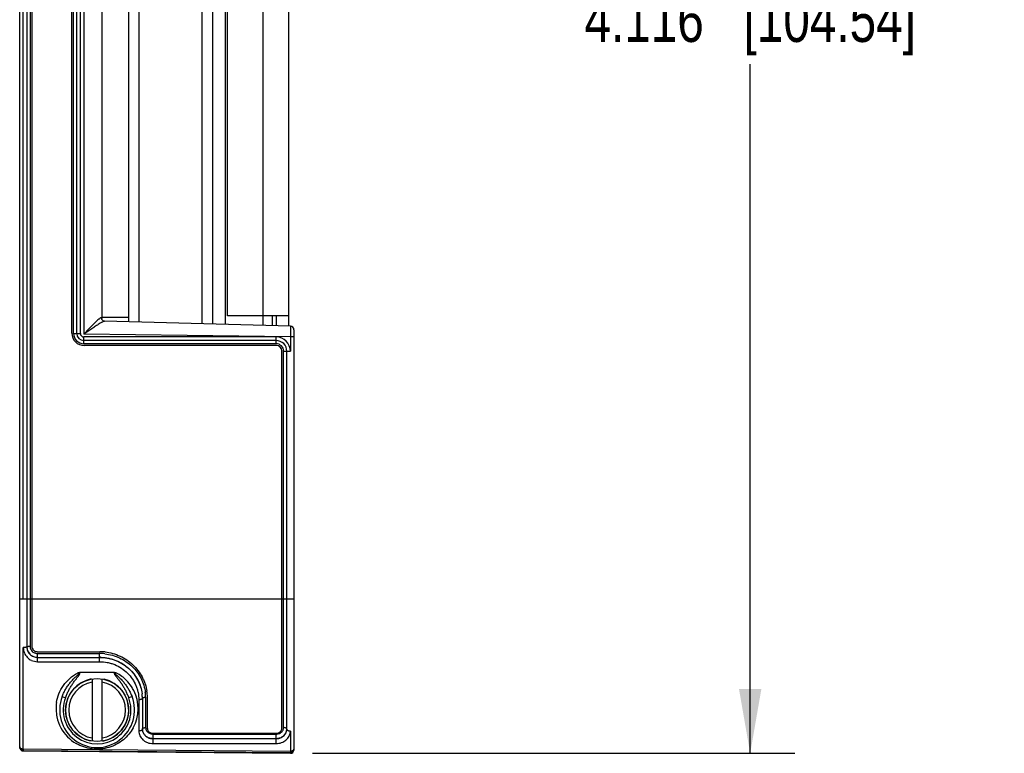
# Model space of a CAD drawing. Header units: inches. Extents: x 0 to 22, y 0 to 17.
# Tile 5 of 12: x 12.8 to 15.6, y 4 to 6.1. Entities that reach past the tile are written whole.
import ezdxf

# ---------------------------------------------------------------- set-up
doc = ezdxf.new("R2010")
doc.units = ezdxf.units.IN
doc.header["$LTSCALE"] = 1.21
doc.header["$MEASUREMENT"] = 0
doc.layers.get('0').update_dxf_attribs({"linetype": 'CONTINUOUS'})
doc.layers.add('DIMENSIONS', color=7, linetype='CONTINUOUS')
doc.styles.get("Standard").update_dxf_attribs({"font": 'txt', "width": 0.8})
doc.dimstyles.new('DIMSTYLE_1', dxfattribs={"dimtxt": 0.125, "dimasz": 0.18, "dimexe": 0.18, "dimexo": 0.0625, "dimgap": 0.09, "dimtad": 0, "dimtih": 1, "dimtoh": 1, "dimdec": 3, "dimzin": 4, "dimdsep": 46, "dimtxsty": 'STANDARD', "dimblk": '_FILLED', "dimblk1": '_FILLED', "dimblk2": '_FILLED', "dimcen": 0.09, "dimadec": 0, "dimazin": 0, "dimtp": 0.01, "dimtm": 0.01, "dimtfac": 1, "dimtdec": 3, "dimtofl": 0, "dimtmove": 0, "dimatfit": 3, "dimldrblk": '_FILLED', "dimfxl": 1, "dimtolj": 1, "dimtzin": 4, "dimarcsym": 0})

# ---------------------------------------------------------------- blocks, each defined once
blk = doc.blocks.new('_FILLED')
at = {"color": 0, "linetype": 'BYBLOCK'}
blk.add_solid([(0, 0), (-1, 0.174), (-1, -0.174)], dxfattribs=at)
blk = doc.blocks.new('*D2')
at = {"layer": 'DIMENSIONS', "color": 2, "linetype": 'CONTINUOUS'}
for p, q in [((13.6327, 8.1474), (14.9844, 8.1474)), ((14.8594, 8.1474), (14.8594, 6.2146)), ((14.8594, 4.0317), (14.8594, 5.9646)), ((13.6327, 4.0317), (14.9844, 4.0317))]:
    blk.add_line(p, q, dxfattribs=at)
at = {"layer": 'DIMENSIONS', "color": 2, "linetype": 'CONTINUOUS', "xscale": 0.18, "yscale": 0.18, "zscale": 0.18}
for p, rotation in [((14.8594, 8.1474), 90), ((14.8594, 4.0317), 270)]:
    blk.add_blockref('_FILLED', p, dxfattribs=dict(at, rotation=rotation))
at = {"layer": 'DIMENSIONS', "color": 2, "linetype": 'CONTINUOUS', "insert": (14.8594, 6.1521), "char_height": 0.125, "width": 1.425, "attachment_point": 2, "line_spacing_factor": 0.9}
blk.add_mtext('4.116{\\Ftxt.shx;\\W1.000000;\\H0.125000; }[104.54]', dxfattribs=at)

msp = doc.modelspace()

# ---------------------------------------------------------------- linework, layer by layer
at = {"color": 7, "linetype": 'CONTINUOUS'}
for p, q in [((12.8113, 4.0483), (12.8113, 8.1309)), ((12.8313, 8.0795), (12.8313, 4.3305)), ((12.8453, 8.0784), (12.8453, 4.3317)), ((12.9573, 5.2106), (12.9573, 6.9701)), ((12.9713, 5.2096), (12.9713, 6.9696)), ((13.1173, 5.2417), (13.1173, 6.9375)), ((13.3523, 6.9436), (13.3523, 5.2355)), ((13.3873, 6.9445), (13.3873, 5.2346)), ((13.5663, 5.2298), (13.5663, 6.9493)), ((13.0413, 6.9277), (13.0413, 5.2515)), ((13.3943, 5.2592), (13.3943, 6.9172)), ((13.5663, 5.2592), (13.3943, 5.2592)), ((13.5203, 5.2311), (13.5203, 5.2592)), ((13.5303, 5.2592), (13.5303, 5.2309)), ((13.5705, 5.2298), (13.0495, 5.2435)), ((13.5803, 5.2198), (13.5803, 4.0417)), ((13.5303, 5.1896), (12.9913, 5.1896)), ((13.5313, 5.1756), (12.9923, 5.1756)), ((13.5463, 4.1015), (13.5463, 5.1606)), ((13.5603, 4.0991), (13.5603, 5.1596)), ((12.8603, 4.3168), (13.0363, 4.3168)), ((13.0271, 4.2582), (12.9793, 4.2583)), ((13.0145, 4.2402), (13.0145, 4.0659)), ((13.0421, 4.0659), (13.0421, 4.2402)), ((13.1553, 4.1856), (13.1553, 4.0991)), ((13.1693, 4.1015), (13.1693, 4.1891)), ((13.1843, 4.0882), (13.5313, 4.0882)), ((12.8113, 4.0483), (12.8113, 4.0479)), ((12.8212, 4.0397), (13.5702, 4.0337)), ((12.8212, 4.0383), (13.5702, 4.0317)), ((13.5803, 4.0417), (13.5803, 4.0414))]:
    msp.add_line(p, q, dxfattribs=at)
at = {"color": 9, "linetype": 'CONTINUOUS'}
for p, q in [((12.8403, 8.0747), (12.8403, 4.3321)), ((12.8213, 4.4651), (12.8213, 7.7141)), ((12.9623, 5.2096), (12.9623, 6.9696)), ((12.9813, 5.2096), (12.9813, 6.9696)), ((12.9913, 6.9715), (12.9913, 5.2076)), ((13.1465, 5.2409), (13.1465, 6.9382)), ((13.3215, 6.9428), (13.3215, 5.2364)), ((13.4943, 5.2318), (13.4943, 6.9473)), ((13.1173, 5.2546), (13.0413, 5.2546)), ((13.0413, 5.2515), (13.0413, 5.252)), ((13.5705, 5.2298), (13.5703, 5.2001)), ((12.9623, 5.2096), (12.9813, 5.2096)), ((13.5703, 5.2001), (12.9913, 5.2076)), ((13.5303, 5.1996), (12.9913, 5.1996)), ((12.9913, 5.1806), (12.9913, 5.1996)), ((13.5303, 5.1806), (13.5303, 5.1996)), ((13.5803, 5.2001), (13.5703, 5.2001)), ((13.5703, 5.2001), (13.5703, 5.1596)), ((13.5303, 5.1806), (12.9913, 5.1806)), ((13.5513, 5.1596), (13.5703, 5.1596)), ((13.5513, 4.1039), (13.5513, 5.1596)), ((12.8113, 4.4651), (13.5803, 4.4651)), ((12.8213, 4.0443), (12.8213, 4.3285)), ((12.8613, 4.3117), (13.0353, 4.3117)), ((12.8613, 4.2888), (12.8613, 4.3117)), ((13.0353, 4.2888), (13.0353, 4.3117)), ((12.8613, 4.3009), (13.0353, 4.3009)), ((12.8613, 4.2888), (13.0353, 4.2888)), ((12.9302, 4.1907), (12.9396, 4.1871)), ((13.1263, 4.1907), (13.117, 4.1871)), ((13.1453, 4.182), (13.1453, 4.0943)), ((13.1553, 4.1856), (13.1553, 4.1855)), ((13.1643, 4.1891), (13.1643, 4.1039)), ((13.1553, 4.0991), (13.1553, 4.0989)), ((13.1853, 4.0857), (13.5303, 4.0857)), ((13.1853, 4.0592), (13.1853, 4.0857)), ((13.5303, 4.0592), (13.5303, 4.0857)), ((13.5603, 4.0991), (13.5603, 4.0989)), ((13.5703, 4.0943), (13.5703, 4.0382)), ((13.1853, 4.0735), (13.5303, 4.0735)), ((13.1853, 4.073), (13.5303, 4.073)), ((13.1853, 4.0592), (13.5303, 4.0592)), ((12.8113, 4.0497), (12.8113, 4.0495)), ((12.8113, 4.0495), (12.8117, 4.0481)), ((12.8213, 4.0443), (12.8212, 4.0397)), ((12.8212, 4.0383), (12.8212, 4.0397)), ((12.8213, 4.0443), (13.5703, 4.0382)), ((13.5703, 4.0382), (13.5702, 4.0337)), ((13.5702, 4.0337), (13.5702, 4.0317)), ((13.5787, 4.0407), (13.5799, 4.0421))]:
    msp.add_line(p, q, dxfattribs=at)
at = {"color": 7, "linetype": 'CONTINUOUS'}
msp.add_lwpolyline([(13.0495, 5.2435), (13.0454, 5.2447), (13.0419, 5.2487), (13.0413, 5.2515)], dxfattribs=at)
msp.add_circle((13.0283, 4.1531), 0.0882, dxfattribs=at)
for centre, radius, start, end in [((13.5703, 5.2198), 0.01, 0, 88.5001), ((12.9923, 5.2106), 0.035, 180, 270), ((12.9913, 5.2096), 0.02, 180, 270), ((13.5303, 5.1596), 0.03, 0, 90), ((13.5313, 5.1606), 0.015, 0, 90), ((12.8603, 4.3305), 0.029, 180.0194, 211.5251), ((12.8608, 4.3308), 0.0296, 211.5701, 236.4537), ((12.8599, 4.3317), 0.0146, 180.0627, 191.0216), ((12.8605, 4.3319), 0.0152, 191.0197, 212.6481), ((12.8602, 4.3316), 0.0148, 212.6394, 219.8467), ((12.8603, 4.3316), 0.0148, 259.2451, 269.9398), ((13.0363, 4.1842), 0.1325, 87.9218, 89.9987), ((13.0362, 4.183), 0.1338, 83.7747, 87.9187), ((12.8612, 4.3315), 0.0304, 236.4742, 270.0485), ((13.0353, 4.1785), 0.1225, 87.8381, 89.9996), ((13.0283, 4.1531), 0.0886, 100.5195, 257.1429), ((13.0283, 4.1531), 0.0886, 280.5195, 77.1429), ((13.0481, 4.1858), 0.1071, 0.0145, 6.9575), ((13.0472, 4.1856), 0.1081, 0.0108, 6.9384), ((13.0482, 4.1875), 0.1211, 0.8453, 8.7861), ((13.0283, 4.1531), 0.105, 158.9992, 21.0008), ((13.0517, 4.1876), 0.1176, 0.0003, 0.8012), ((13.1825, 4.102), 0.0133, 208.0228, 223.1191), ((13.1843, 4.1047), 0.0165, 260.4042, 269.9581), ((13.5313, 4.1047), 0.0165, 270.0419, 279.5958), ((13.5348, 4.1015), 0.0115, 355.899, 359.9925), ((12.8213, 4.0483), 0.01, 182.0376, 269.5), ((12.8212, 4.0496), 0.00995, 209.8367, 239.6377), ((13.5703, 4.0417), 0.01, 269.5, 357.9396), ((13.5703, 4.0435), 0.00982, 269.5856, 276.6481)]:
    msp.add_arc(centre, radius, start, end, dxfattribs=at)
at = {"color": 9, "linetype": 'CONTINUOUS'}
for centre, radius, start, end in [((12.9913, 5.2096), 0.029, 180, 270), ((12.9913, 5.2096), 0.01, 180, 270), ((13.5303, 5.1596), 0.04, 0, 90), ((13.5303, 5.1596), 0.021, 0, 90), ((12.8609, 4.3285), 0.0396, 179.977, 202.7705), ((12.8602, 4.3321), 0.0199, 180.0063, 210.4989), ((12.8612, 4.3332), 0.0215, 240.669, 270.0011), ((13.0353, 4.1784), 0.1333, 83.7152, 89.999), ((12.8613, 4.3292), 0.0404, 245.1588, 270.0159), ((13.0289, 4.1556), 0.1149, 44.5408, 61.9521), ((13.0283, 4.1531), 0.0796, 99.9649, 260.0351), ((13.0283, 4.1531), 0.0796, 279.9649, 80.0351), ((13.0297, 4.1564), 0.1137, 33.5504, 44.528), ((13.0302, 4.1567), 0.1131, 26.9028, 33.5517), ((13.031, 4.157), 0.1123, 331.5867, 26.9155), ((13.0509, 4.1891), 0.1134, 1.5371, 6.8084), ((13.0254, 4.157), 0.1121, 171.1044, 191.9477), ((13.0283, 4.1531), 0.095, 158.9993, 21.0007), ((13.0523, 4.1891), 0.112, 0.0062, 1.5341), ((13.0259, 4.1572), 0.1126, 191.9535, 208.3858), ((13.0272, 4.158), 0.1142, 208.4335, 239.9207), ((13.1819, 4.1047), 0.0179, 213.5926, 220.6679), ((13.1853, 4.1103), 0.0245, 267.1571, 269.9974), ((13.5307, 4.1086), 0.0228, 290.3869, 293.4104), ((13.5354, 4.1039), 0.0158, 356.2379, 359.9991), ((13.5374, 4.0996), 0.0229, 356.4407, 0.0005), ((13.5368, 4.0991), 0.0235, 356.4957, 0.0013), ((13.5386, 4.0943), 0.0317, 356.8371, 0.0007)]:
    msp.add_arc(centre, radius, start, end, dxfattribs=at)
for points, knots in [([(13.0329, 5.2492), (13.0314, 5.248), (13.0283, 5.2453), (13.0236, 5.2408), (13.0185, 5.2358), (13.0114, 5.2286), (13.0023, 5.2192), (12.995, 5.2115), (12.9913, 5.2076)], [0, 0, 0, 0, 0.098461, 0.210434, 0.331663, 0.459246, 0.72599, 1, 1, 1, 1]), ([(13.0413, 5.252), (13.0412, 5.2521), (13.0412, 5.2524), (13.0411, 5.2528), (13.0408, 5.2531), (13.0405, 5.2534), (13.0399, 5.2535), (13.0393, 5.2534), (13.0386, 5.2532), (13.0375, 5.2526), (13.0361, 5.2517), (13.0346, 5.2506), (13.0335, 5.2497), (13.0329, 5.2492)], [0, 0, 0, 0, 0.046725, 0.086469, 0.120976, 0.153077, 0.223347, 0.267396, 0.318936, 0.445706, 0.60343, 0.789374, 1, 1, 1, 1]), ([(13.0342, 5.2362), (13.0308, 5.2341), (13.0238, 5.2297), (13.0133, 5.2227), (13.0024, 5.2153), (12.995, 5.2102), (12.9913, 5.2076)], [0, 0, 0, 0, 0.230167, 0.478941, 0.737379, 1, 1, 1, 1]), ([(13.0459, 5.2426), (13.0451, 5.2422), (13.0433, 5.2414), (13.0393, 5.2393), (13.0363, 5.2375), (13.0342, 5.2362)], [0, 0, 0, 0, 0.20578, 0.445408, 1, 1, 1, 1]), ([(13.0495, 5.2435), (13.0493, 5.2435), (13.0487, 5.2434), (13.0475, 5.2432), (13.0466, 5.2428), (13.0459, 5.2426)], [0, 0, 0, 0, 0.192695, 0.424043, 1, 1, 1, 1]), ([(12.8313, 4.3303), (12.8313, 4.3302), (12.8312, 4.3301), (12.8311, 4.3299), (12.8308, 4.3298), (12.8305, 4.3296), (12.8301, 4.3294), (12.8294, 4.3292), (12.8283, 4.329), (12.8268, 4.3288), (12.8251, 4.3286), (12.8232, 4.3286), (12.8219, 4.3285), (12.8213, 4.3285)], [0, 0, 0, 0, 0.017176, 0.038621, 0.06661, 0.102007, 0.145027, 0.195559, 0.317803, 0.464966, 0.631876, 0.812449, 1, 1, 1, 1]), ([(12.8244, 4.3132), (12.8253, 4.3109), (12.8276, 4.3066), (12.8322, 4.3009), (12.8378, 4.2961), (12.8421, 4.2936), (12.8443, 4.2926)], [0, 0, 0, 0, 0.248904, 0.498396, 0.748728, 1, 1, 1, 1]), ([(12.8313, 4.3305), (12.8313, 4.3306), (12.8314, 4.3308), (12.8317, 4.331), (12.832, 4.3311), (12.8324, 4.3313), (12.833, 4.3314), (12.834, 4.3316), (12.8353, 4.3318), (12.8369, 4.332), (12.8385, 4.3321), (12.8397, 4.3321), (12.8403, 4.3321)], [0, 0, 0, 0, 0.037774, 0.065785, 0.101212, 0.144268, 0.194844, 0.317195, 0.464489, 0.631548, 0.812282, 1, 1, 1, 1]), ([(12.8313, 4.3303), (12.8313, 4.3284), (12.8317, 4.3245), (12.8334, 4.3189), (12.8362, 4.3138), (12.8399, 4.3093), (12.8445, 4.3056), (12.8497, 4.3029), (12.8554, 4.3012), (12.8593, 4.3009), (12.8613, 4.3009)], [0, 0, 0, 0, 0.124371, 0.248608, 0.372909, 0.497478, 0.622473, 0.747954, 0.873855, 1, 1, 1, 1]), ([(12.843, 4.3219), (12.844, 4.3204), (12.8462, 4.3175), (12.8491, 4.3153), (12.8507, 4.3144)], [0, 0, 0, 0, 0.498863, 1, 1, 1, 1]), ([(13.0499, 4.3109), (13.057, 4.3101), (13.0712, 4.3074), (13.0915, 4.2999), (13.1102, 4.2893), (13.1268, 4.2758), (13.1409, 4.2599), (13.152, 4.242), (13.1598, 4.2228), (13.1627, 4.2093), (13.1635, 4.2025)], [0, 0, 0, 0, 0.127604, 0.254945, 0.381821, 0.507983, 0.633143, 0.757002, 0.879321, 1, 1, 1, 1]), ([(13.0353, 4.2888), (13.0425, 4.2888), (13.0534, 4.2878), (13.0675, 4.2843), (13.0812, 4.2794), (13.0971, 4.2709), (13.1139, 4.2573), (13.1276, 4.2409), (13.136, 4.2254), (13.1408, 4.2124), (13.1442, 4.1991), (13.1453, 4.1888), (13.1453, 4.182)], [0, 0, 0, 0, 0.12807, 0.192097, 0.25602, 0.383246, 0.509561, 0.634609, 0.758079, 0.819235, 0.879951, 1, 1, 1, 1]), ([(12.9146, 4.1744), (12.9159, 4.1828), (12.9206, 4.1995), (12.9331, 4.2226), (12.951, 4.2425), (12.9657, 4.2527), (12.9736, 4.2569)], [0, 0, 0, 0, 0.243371, 0.491544, 0.744087, 1, 1, 1, 1]), ([(12.9302, 4.1907), (12.9316, 4.1941), (12.9344, 4.2009), (12.9386, 4.2091), (12.9424, 4.2154), (12.9454, 4.22), (12.9486, 4.2246), (12.952, 4.2289), (12.9555, 4.2332), (12.9593, 4.2373), (12.9632, 4.2413), (12.9665, 4.2444), (12.9693, 4.2469), (12.9714, 4.2488), (12.9734, 4.2506), (12.9752, 4.2521), (12.9765, 4.2534), (12.9774, 4.2542), (12.978, 4.2549), (12.9783, 4.2554), (12.9786, 4.2558), (12.9788, 4.2562), (12.9789, 4.2566), (12.9788, 4.2569), (12.9787, 4.2571), (12.9784, 4.2573), (12.9781, 4.2574), (12.9777, 4.2575), (12.9771, 4.2575), (12.9764, 4.2574), (12.9757, 4.2573), (12.9748, 4.2572), (12.9741, 4.257), (12.9736, 4.2569)], [0, 0, 0, 0, 0.124152, 0.248567, 0.310889, 0.373277, 0.43573, 0.498245, 0.560818, 0.623446, 0.686125, 0.748852, 0.780233, 0.811625, 0.843026, 0.874436, 0.890145, 0.905856, 0.913712, 0.921569, 0.925499, 0.929427, 0.937163, 0.939126, 0.941089, 0.945007, 0.948932, 0.952861, 0.960717, 0.968575, 0.976432, 0.984289, 1, 1, 1, 1]), ([(12.9396, 4.1871), (12.9408, 4.1904), (12.9434, 4.1968), (12.9477, 4.2062), (12.9525, 4.2154), (12.9579, 4.2243), (12.9628, 4.2314), (12.9669, 4.2369), (12.9696, 4.2403), (12.9718, 4.243), (12.9734, 4.245), (12.975, 4.2471), (12.9763, 4.2488), (12.9773, 4.2502), (12.9781, 4.2512), (12.9788, 4.2523), (12.9793, 4.2533), (12.9796, 4.2541), (12.9799, 4.2547), (12.9801, 4.2553), (12.9802, 4.2559), (12.9802, 4.2565), (12.9801, 4.2569), (12.98, 4.2572), (12.9798, 4.2575), (12.9797, 4.2578), (12.9795, 4.258), (12.9793, 4.2582), (12.9793, 4.2583)], [0, 0, 0, 0, 0.125008, 0.250012, 0.375012, 0.500008, 0.625004, 0.687508, 0.750013, 0.781266, 0.812518, 0.843771, 0.875023, 0.890649, 0.906275, 0.921901, 0.937524, 0.945337, 0.953149, 0.96096, 0.96877, 0.976564, 0.980468, 0.984374, 0.98828, 0.992187, 0.996093, 1, 1, 1, 1]), ([(13.0773, 4.2583), (13.0772, 4.2582), (13.0771, 4.258), (13.0769, 4.2578), (13.0767, 4.2575), (13.0766, 4.2572), (13.0764, 4.2569), (13.0764, 4.2565), (13.0764, 4.2559), (13.0765, 4.2553), (13.0767, 4.2547), (13.0769, 4.2541), (13.0773, 4.2533), (13.0778, 4.2523), (13.0785, 4.2512), (13.0792, 4.2502), (13.0802, 4.2488), (13.0816, 4.2471), (13.0832, 4.245), (13.0848, 4.243), (13.0869, 4.2403), (13.0896, 4.2369), (13.0938, 4.2314), (13.0987, 4.2243), (13.104, 4.2154), (13.1088, 4.2062), (13.1131, 4.1968), (13.1157, 4.1904), (13.117, 4.1871)], [0, 0, 0, 0, 0.003906, 0.007814, 0.011719, 0.015626, 0.019532, 0.023436, 0.03123, 0.03904, 0.046851, 0.054663, 0.062476, 0.0781, 0.093725, 0.109351, 0.124977, 0.156229, 0.187482, 0.218735, 0.249987, 0.312492, 0.374997, 0.499992, 0.624988, 0.749988, 0.874992, 1, 1, 1, 1]), ([(13.0829, 4.2569), (13.0827, 4.257), (13.0822, 4.2571), (13.0816, 4.2572), (13.0809, 4.2573), (13.0802, 4.2574), (13.0795, 4.2575), (13.0789, 4.2575), (13.0784, 4.2574), (13.0781, 4.2573), (13.0779, 4.2571), (13.0777, 4.2569), (13.0776, 4.2566), (13.0777, 4.2562), (13.078, 4.2558), (13.0782, 4.2554), (13.0786, 4.2549), (13.0792, 4.2542), (13.08, 4.2534), (13.0814, 4.2521), (13.0831, 4.2506), (13.0852, 4.2488), (13.0873, 4.2469), (13.09, 4.2444), (13.0934, 4.2413), (13.0973, 4.2373), (13.101, 4.2332), (13.1046, 4.2289), (13.108, 4.2246), (13.1112, 4.22), (13.1142, 4.2154), (13.1179, 4.2091), (13.1221, 4.2009), (13.125, 4.1941), (13.1263, 4.1907)], [0, 0, 0, 0, 0.007856, 0.015713, 0.02357, 0.031427, 0.039284, 0.047139, 0.051068, 0.054994, 0.058912, 0.060875, 0.062838, 0.070572, 0.074501, 0.07843, 0.086287, 0.094143, 0.109854, 0.125563, 0.156973, 0.188374, 0.219766, 0.251147, 0.313874, 0.376553, 0.439181, 0.501755, 0.564269, 0.626722, 0.689111, 0.751432, 0.875848, 1, 1, 1, 1]), ([(13.1553, 4.1855), (13.1552, 4.1853), (13.155, 4.1847), (13.1544, 4.1841), (13.1534, 4.1835), (13.1522, 4.183), (13.1507, 4.1826), (13.149, 4.1822), (13.1472, 4.1821), (13.1459, 4.182), (13.1453, 4.182)], [0, 0, 0, 0, 0.065928, 0.146496, 0.247099, 0.368372, 0.508311, 0.663355, 0.828964, 1, 1, 1, 1]), ([(13.1553, 4.1859), (13.1553, 4.1861), (13.1554, 4.1866), (13.156, 4.1872), (13.1568, 4.1877), (13.158, 4.1882), (13.1593, 4.1886), (13.1609, 4.1889), (13.1625, 4.1891), (13.1637, 4.1891), (13.1643, 4.1891)], [0, 0, 0, 0, 0.065205, 0.143979, 0.243053, 0.363604, 0.50374, 0.659801, 0.827029, 1, 1, 1, 1]), ([(13.1297, 4.1036), (13.1263, 4.0972), (13.118, 4.0849), (13.1022, 4.0691), (13.0832, 4.0564), (13.0615, 4.0475), (13.0381, 4.0431), (13.0142, 4.0435), (12.991, 4.0488), (12.9767, 4.0553), (12.97, 4.0592)], [0, 0, 0, 0, 0.118347, 0.238554, 0.361546, 0.487704, 0.616427, 0.74603, 0.874394, 1, 1, 1, 1]), ([(13.1553, 4.0989), (13.1552, 4.0986), (13.1551, 4.0979), (13.1544, 4.097), (13.1534, 4.0962), (13.1522, 4.0956), (13.1507, 4.095), (13.1484, 4.0944), (13.1465, 4.0943), (13.1453, 4.0943)], [0, 0, 0, 0, 0.079819, 0.169744, 0.274577, 0.395649, 0.531879, 0.680617, 1, 1, 1, 1]), ([(13.1453, 4.0943), (13.1453, 4.092), (13.1458, 4.0873), (13.1481, 4.0807), (13.1518, 4.0745), (13.1568, 4.0692), (13.1629, 4.0648), (13.1699, 4.0616), (13.1774, 4.0596), (13.1826, 4.0592), (13.1853, 4.0592)], [0, 0, 0, 0, 0.1174, 0.235478, 0.3555, 0.478434, 0.604751, 0.734328, 0.866462, 1, 1, 1, 1]), ([(13.1553, 4.0996), (13.1553, 4.0998), (13.1554, 4.1005), (13.156, 4.1013), (13.1568, 4.102), (13.1579, 4.1027), (13.1593, 4.1032), (13.1614, 4.1037), (13.1631, 4.1039), (13.1643, 4.1039)], [0, 0, 0, 0, 0.079522, 0.168284, 0.271974, 0.392414, 0.528681, 0.678089, 1, 1, 1, 1]), ([(13.1553, 4.0996), (13.1553, 4.0983), (13.1555, 4.0956), (13.1565, 4.0918), (13.1581, 4.0882), (13.1596, 4.086), (13.1604, 4.0849)], [0, 0, 0, 0, 0.246539, 0.494383, 0.745106, 1, 1, 1, 1]), ([(13.1553, 4.0991), (13.1553, 4.0977), (13.1555, 4.0951), (13.1565, 4.0913), (13.1581, 4.0876), (13.1596, 4.0854), (13.1604, 4.0843)], [0, 0, 0, 0, 0.248049, 0.496334, 0.746488, 1, 1, 1, 1]), ([(13.1643, 4.1039), (13.1643, 4.1023), (13.1648, 4.0991), (13.1662, 4.0962), (13.1671, 4.0948)], [0, 0, 0, 0, 0.496007, 1, 1, 1, 1]), ([(13.1684, 4.0931), (13.1693, 4.092), (13.1715, 4.09), (13.1753, 4.0878), (13.1795, 4.0863), (13.1825, 4.0858), (13.1841, 4.0858)], [0, 0, 0, 0, 0.240932, 0.488851, 0.742612, 1, 1, 1, 1]), ([(13.5303, 4.0592), (13.5328, 4.0592), (13.5379, 4.0596), (13.5452, 4.0615), (13.552, 4.0645), (13.558, 4.0686), (13.563, 4.0737), (13.5669, 4.0795), (13.5694, 4.0858), (13.5701, 4.0903), (13.5702, 4.0925)], [0, 0, 0, 0, 0.133288, 0.265258, 0.394814, 0.521259, 0.644414, 0.764645, 0.882792, 1, 1, 1, 1]), ([(13.5303, 4.0857), (13.531, 4.0857), (13.5338, 4.0859), (13.5366, 4.0865), (13.5386, 4.0872)], [0, 0, 0, 0, 0.252066, 1, 1, 1, 1]), ([(13.5397, 4.0877), (13.5415, 4.0884), (13.5448, 4.0904), (13.5475, 4.0933), (13.5485, 4.0948)], [0, 0, 0, 0, 0.509568, 1, 1, 1, 1]), ([(13.5485, 4.0948), (13.5493, 4.096), (13.5506, 4.0986), (13.5511, 4.1014), (13.5512, 4.1028)], [0, 0, 0, 0, 0.504, 1, 1, 1, 1]), ([(13.5603, 4.0996), (13.5603, 4.0998), (13.5601, 4.1005), (13.5596, 4.1013), (13.5587, 4.102), (13.5576, 4.1027), (13.5562, 4.1032), (13.5541, 4.1037), (13.5524, 4.1039), (13.5513, 4.1039)], [0, 0, 0, 0, 0.079522, 0.168284, 0.271974, 0.392414, 0.528681, 0.678089, 1, 1, 1, 1]), ([(13.5551, 4.0849), (13.5566, 4.0868), (13.559, 4.091), (13.5601, 4.0958), (13.5602, 4.0981)], [0, 0, 0, 0, 0.505652, 1, 1, 1, 1]), ([(13.5551, 4.0843), (13.5566, 4.0862), (13.559, 4.0905), (13.5601, 4.0952), (13.5602, 4.0976)], [0, 0, 0, 0, 0.503897, 1, 1, 1, 1]), ([(13.5603, 4.0989), (13.5603, 4.0986), (13.5605, 4.0979), (13.5611, 4.097), (13.5621, 4.0962), (13.5634, 4.0956), (13.5649, 4.095), (13.5672, 4.0944), (13.569, 4.0943), (13.5703, 4.0943)], [0, 0, 0, 0, 0.079819, 0.169744, 0.274577, 0.395649, 0.531879, 0.680617, 1, 1, 1, 1]), ([(13.1604, 4.0849), (13.1614, 4.0837), (13.1634, 4.0815), (13.1658, 4.0796), (13.1671, 4.0788)], [0, 0, 0, 0, 0.49438, 1, 1, 1, 1]), ([(13.1604, 4.0843), (13.1618, 4.0825), (13.1651, 4.0793), (13.1712, 4.0757), (13.178, 4.0735), (13.1828, 4.073), (13.1853, 4.073)], [0, 0, 0, 0, 0.239529, 0.487045, 0.741515, 1, 1, 1, 1]), ([(13.1671, 4.0788), (13.1697, 4.0771), (13.1756, 4.0744), (13.182, 4.0735), (13.1853, 4.0735)], [0, 0, 0, 0, 0.493734, 1, 1, 1, 1]), ([(13.5303, 4.073), (13.5327, 4.073), (13.5375, 4.0735), (13.5444, 4.0757), (13.5504, 4.0793), (13.5537, 4.0825), (13.5551, 4.0843)], [0, 0, 0, 0, 0.258485, 0.512956, 0.760471, 1, 1, 1, 1]), ([(13.5303, 4.0735), (13.5335, 4.0735), (13.5399, 4.0744), (13.5458, 4.0771), (13.5484, 4.0788)], [0, 0, 0, 0, 0.506266, 1, 1, 1, 1]), ([(13.5484, 4.0788), (13.5497, 4.0796), (13.5521, 4.0815), (13.5542, 4.0837), (13.5551, 4.0849)], [0, 0, 0, 0, 0.50562, 1, 1, 1, 1]), ([(12.8117, 4.0481), (12.812, 4.0475), (12.8128, 4.0467), (12.8141, 4.0459), (12.8158, 4.0451), (12.8182, 4.0444), (12.8202, 4.0443), (12.8213, 4.0443)], [0, 0, 0, 0, 0.193901, 0.307319, 0.431328, 0.70527, 1, 1, 1, 1]), ([(13.5703, 4.0382), (13.5719, 4.0382), (13.5743, 4.0385), (13.577, 4.0396), (13.5782, 4.0403), (13.5787, 4.0407)], [0, 0, 0, 0, 0.542185, 0.785776, 1, 1, 1, 1]), ([(13.5799, 4.0421), (13.58, 4.0424), (13.5802, 4.0429), (13.5803, 4.0434), (13.5803, 4.0437)], [0, 0, 0, 0, 0.511312, 1, 1, 1, 1])]:
    msp.add_open_spline(points, degree=3, knots=knots, dxfattribs=at)
at = {"color": 7, "linetype": 'CONTINUOUS'}
for points, knots in [([(12.8488, 4.3221), (12.8493, 4.3215), (12.8505, 4.3203), (12.8534, 4.3183), (12.8558, 4.3174), (12.8575, 4.3171)], [0, 0, 0, 0, 0.249619, 0.499809, 1, 1, 1, 1]), ([(13.0507, 4.316), (13.058, 4.3152), (13.0723, 4.3125), (13.0929, 4.3049), (13.1119, 4.2941), (13.1289, 4.2805), (13.1434, 4.2643), (13.1531, 4.2492), (13.1593, 4.2363), (13.1643, 4.2232), (13.1668, 4.2129), (13.1679, 4.2059)], [0, 0, 0, 0, 0.126678, 0.253226, 0.379569, 0.505497, 0.630764, 0.755105, 0.816873, 0.878301, 1, 1, 1, 1]), ([(13.0353, 4.3009), (13.0426, 4.3009), (13.0571, 4.2996), (13.0783, 4.2938), (13.098, 4.2844), (13.1156, 4.2718), (13.1306, 4.2563), (13.1424, 4.2386), (13.1506, 4.2192), (13.1537, 4.2055), (13.1545, 4.1987)], [0, 0, 0, 0, 0.127533, 0.254846, 0.381698, 0.507822, 0.632934, 0.756767, 0.879133, 1, 1, 1, 1]), ([(13.0399, 4.301), (13.047, 4.3007), (13.0611, 4.299), (13.0815, 4.2927), (13.1004, 4.283), (13.1173, 4.2703), (13.1316, 4.255), (13.1429, 4.2376), (13.1508, 4.2187), (13.1537, 4.2055), (13.1545, 4.1988)], [0, 0, 0, 0, 0.127631, 0.25505, 0.382042, 0.508335, 0.633596, 0.757471, 0.879656, 1, 1, 1, 1]), ([(12.9736, 4.2569), (12.9739, 4.257), (12.9743, 4.2572), (12.9752, 4.2575), (12.9764, 4.2578), (12.9775, 4.2581), (12.9785, 4.2582), (12.979, 4.2583), (12.9792, 4.2583)], [0, 0, 0, 0, 0.124779, 0.249643, 0.499499, 0.749597, 0.874788, 1, 1, 1, 1]), ([(13.0297, 4.2581), (13.0297, 4.2581), (13.0297, 4.2583), (13.0296, 4.2583), (13.0295, 4.2583), (13.0294, 4.2583), (13.0293, 4.2583), (13.0291, 4.2583), (13.029, 4.2583), (13.0288, 4.2583), (13.0286, 4.2583), (13.0284, 4.2583), (13.0281, 4.2583), (13.0279, 4.2583), (13.0277, 4.2583), (13.0276, 4.2583), (13.0274, 4.2583), (13.0272, 4.2582), (13.0271, 4.2582), (13.0271, 4.2582)], [0, 0, 0, 0, 0.062431, 0.094304, 0.127212, 0.159194, 0.190083, 0.25233, 0.314637, 0.376934, 0.439236, 0.501536, 0.626139, 0.68844, 0.750699, 0.813128, 0.875466, 0.937787, 1, 1, 1, 1]), ([(13.0773, 4.2583), (13.0733, 4.2583), (13.0674, 4.2582), (13.0594, 4.2583), (13.0535, 4.2583), (13.0475, 4.2583), (13.0416, 4.2582), (13.0356, 4.2581), (13.0316, 4.2581), (13.0297, 4.2581)], [0, 0, 0, 0, 0.249998, 0.374999, 0.500002, 0.625002, 0.749999, 0.875003, 1, 1, 1, 1]), ([(13.0774, 4.2583), (13.0776, 4.2583), (13.0781, 4.2582), (13.079, 4.2581), (13.0802, 4.2578), (13.0813, 4.2575), (13.0822, 4.2572), (13.0827, 4.257), (13.0829, 4.2569)], [0, 0, 0, 0, 0.125213, 0.250399, 0.500501, 0.750353, 0.875222, 1, 1, 1, 1]), ([(13.1693, 4.1015), (13.1693, 4.1005), (13.1695, 4.0985), (13.1703, 4.0966), (13.1707, 4.0958)], [0, 0, 0, 0, 0.497324, 1, 1, 1, 1]), ([(13.1728, 4.0929), (13.1733, 4.0923), (13.1746, 4.0912), (13.1774, 4.0895), (13.1799, 4.0887), (13.1815, 4.0884)], [0, 0, 0, 0, 0.243402, 0.492, 1, 1, 1, 1]), ([(13.534, 4.0884), (13.5344, 4.0885), (13.5359, 4.0888), (13.5374, 4.0893), (13.5385, 4.0898)], [0, 0, 0, 0, 0.252177, 1, 1, 1, 1]), ([(13.5385, 4.0898), (13.5396, 4.0903), (13.5416, 4.0916), (13.544, 4.0942), (13.5457, 4.0973), (13.5462, 4.0996), (13.5462, 4.1007)], [0, 0, 0, 0, 0.259645, 0.511645, 0.757811, 1, 1, 1, 1]), ([(12.8126, 4.0447), (12.8122, 4.0454), (12.8115, 4.0471), (12.8113, 4.0488), (12.8113, 4.0497)], [0, 0, 0, 0, 0.501721, 1, 1, 1, 1]), ([(12.8212, 4.0397), (12.8203, 4.0397), (12.8186, 4.0399), (12.817, 4.0406), (12.8162, 4.041)], [0, 0, 0, 0, 0.49834, 1, 1, 1, 1]), ([(13.5803, 4.0437), (13.5803, 4.0425), (13.5799, 4.0407), (13.5789, 4.0385), (13.5774, 4.0365), (13.575, 4.0346), (13.5726, 4.0339), (13.5714, 4.0338)], [0, 0, 0, 0, 0.249086, 0.374728, 0.500046, 0.74971, 1, 1, 1, 1])]:
    msp.add_open_spline(points, degree=3, knots=knots, dxfattribs=at)

# ---------------------------------------------------------------- dimensions: what is measured, and where the dimension line sits
at = {"layer": 'DIMENSIONS', "color": 2, "linetype": 'CONTINUOUS'}
dim = msp.add_linear_dim(base=(14.8594, 4.0317), p1=(13.6327, 8.1474), p2=(13.6327, 4.0317), angle=270, dimstyle='DIMSTYLE_1', dxfattribs=at)
dim.commit()
dim.dimension.update_dxf_attribs({"geometry": '*D2', "text_midpoint": (14.7094, 6.0896), "dimtype": 160})

doc.saveas('drawing.dxf')
